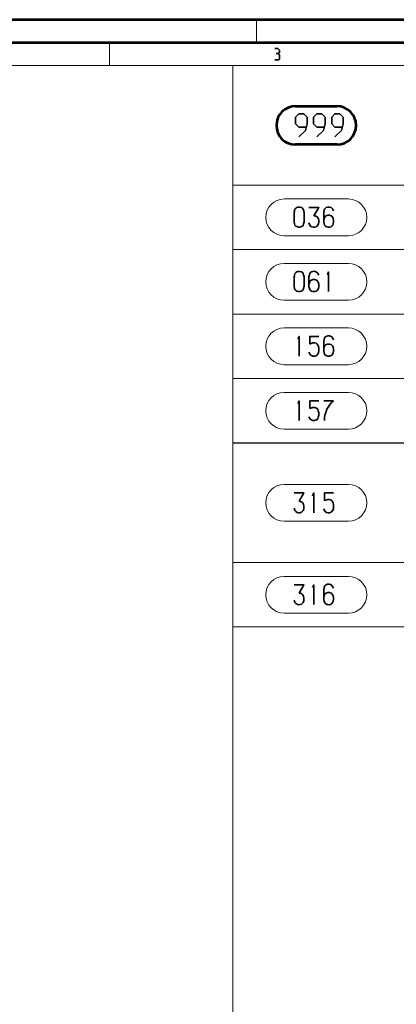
# Paper-space layout 'Layout1' of a CAD drawing. Header units: millimetres. Extents: x -17 to 577, y -5 to 415.
# Tile 4 of 10: x 333 to 415, y 201 to 415. Entities that reach past the tile are written whole.
import ezdxf

# ---------------------------------------------------------------- set-up
doc = ezdxf.new("R2010")
doc.units = ezdxf.units.MM
doc.header["$MEASUREMENT"] = 0

psp = doc.layouts.get("Layout1")

# ---------------------------------------------------------------- linework, layer by layer
at = {"color": 18, "lineweight": 53, "true_color": 0x000000}
for points in [[(577, 415), (-17, 415)], [(572, 205), (572, 410), (-12, 410), (-12, 0), (572, 0), (572, 205)], [(393.48, 396.18), (402.48, 396.18)], [(402.48, 387.83), (393.48, 387.83)]]:
    psp.add_lwpolyline(points, dxfattribs=at)
at = {"color": 18, "lineweight": 13, "true_color": 0x000000}
for points in [[(385, 410), (385, 415)], [(353, 405), (353, 410)], [(567, 205), (567, 5), (-7, 5), (-7, 405), (567, 405), (567, 205)], [(379.8, 405), (379.8, 5)], [(567, 379), (379.8, 379)], [(567, 379), (379.8, 379)], [(390.98, 376), (404.98, 376)], [(390.98, 368), (404.98, 368)], [(567, 364.98), (379.8, 364.98)], [(390.98, 361.98), (404.98, 361.98)], [(390.98, 353.98), (404.98, 353.98)], [(567, 350.95), (379.8, 350.95)], [(567, 350.95), (379.8, 350.95)], [(390.98, 347.95), (404.98, 347.95)], [(390.98, 339.95), (404.98, 339.95)], [(567, 336.95), (379.8, 336.95)], [(567, 336.93), (379.8, 336.93)], [(390.98, 333.93), (404.98, 333.93)], [(390.98, 325.93), (404.98, 325.93)], [(567, 322.93), (379.8, 322.93)], [(379.8, 322.9), (567, 322.9)], [(390.98, 313.9), (404.98, 313.9)], [(390.98, 305.9), (404.98, 305.9)], [(379.8, 296.9), (567, 296.9)], [(390.98, 293.9), (404.98, 293.9)], [(390.98, 285.9), (404.98, 285.9)], [(379.8, 282.9), (567, 282.9)]]:
    psp.add_lwpolyline(points, dxfattribs=at)
at = {"color": 80, "lineweight": 35, "true_color": 0x37ff26}
for points in [[(388.93, 408.75), (389.65, 408.75)], [(389.27, 407.68), (389.65, 407.68), (390, 407.33)], [(389.65, 408.75), (389.95, 408.4), (389.95, 407.85)], [(389.95, 407.85), (389.65, 407.68)], [(390, 407.33), (390, 406.43), (389.83, 406.25)], [(389.83, 406.25), (388.93, 406.25)], [(393.23, 373.3), (393.18, 373.08)], [(393.18, 373.08), (393.18, 371.05), (393.27, 370.58)], [(393.35, 373.77), (393.27, 373.55), (393.23, 373.3)], [(393.73, 374.15), (393.52, 374.02), (393.35, 373.77)], [(394.43, 374.25), (394.08, 374.25), (393.73, 374.15)], [(394.98, 374.02), (394.77, 374.15), (394.43, 374.25)], [(395.23, 373.55), (395.15, 373.77), (394.98, 374.02)], [(395.33, 371.05), (395.33, 373.08), (395.23, 373.55)], [(397.48, 372.35), (398.52, 374.15), (396.4, 374.15)], [(399.6, 373.08), (399.7, 373.55), (399.77, 373.77)], [(399.6, 371.4), (399.6, 373.08)], [(399.77, 373.77), (399.98, 374.02), (400.15, 374.15)], [(400.15, 374.15), (400.5, 374.25), (400.85, 374.25)], [(400.85, 374.25), (401.23, 374.15), (401.4, 374.02)], [(401.4, 374.02), (401.58, 373.77), (401.75, 373.43)], [(393.27, 370.58), (393.35, 370.33), (393.52, 370.1)], [(395.15, 370.33), (395.23, 370.58), (395.33, 371.05)], [(396.4, 370.8), (396.58, 370.33), (396.75, 370.1)], [(398.18, 372.12), (397.9, 372.25), (397.48, 372.35)], [(398.45, 371.65), (398.35, 371.88), (398.18, 372.12)], [(399.6, 371.4), (399.7, 371.75), (399.77, 372)], [(399.7, 370.58), (399.6, 370.93), (399.6, 371.4)], [(399.98, 370.1), (399.77, 370.33), (399.7, 370.58)], [(399.77, 372), (399.98, 372.25), (400.15, 372.35)], [(400.15, 372.35), (400.5, 372.48), (400.85, 372.48)], [(400.85, 372.48), (401.23, 372.35), (401.4, 372.25)], [(401.4, 372.25), (401.58, 372), (401.65, 371.75)], [(401.65, 370.58), (401.58, 370.33)], [(401.65, 371.75), (401.75, 371.4)], [(401.75, 371.4), (401.75, 370.93), (401.65, 370.58)], [(393.52, 370.1), (393.73, 369.98), (394.08, 369.85)], [(394.08, 369.85), (394.43, 369.85), (394.77, 369.98)], [(394.77, 369.98), (394.98, 370.1), (395.15, 370.33)], [(398, 369.98), (398.18, 370.1), (398.35, 370.33)], [(401.58, 370.33), (401.4, 370.1), (401.23, 369.98)], [(393.73, 360.12), (393.52, 360), (393.35, 359.77)], [(394.43, 360.25), (394.08, 360.25), (393.73, 360.12)], [(394.98, 360), (394.77, 360.12), (394.43, 360.25)], [(395.23, 359.52), (395.15, 359.77), (394.98, 360)], [(396.58, 359.77), (396.75, 360), (396.93, 360.12)], [(398.18, 360), (398.35, 359.77), (398.52, 359.4)], [(400.68, 355.85), (400.68, 360.12), (400.4, 359.52)], [(393.23, 359.3), (393.18, 359.05)], [(393.18, 359.05), (393.18, 357.02), (393.27, 356.55)], [(393.35, 359.77), (393.27, 359.52), (393.23, 359.3)], [(395.33, 357.02), (395.33, 359.05), (395.23, 359.52)], [(396.4, 359.05), (396.48, 359.52), (396.58, 359.77)], [(396.4, 357.38), (396.4, 359.05)], [(396.4, 357.38), (396.48, 357.75), (396.58, 357.98)], [(396.58, 357.98), (396.75, 358.23), (396.93, 358.35)], [(396.93, 358.35), (397.27, 358.45), (397.65, 358.45)], [(397.65, 358.45), (398, 358.35), (398.18, 358.23)], [(398.18, 358.23), (398.35, 357.98), (398.45, 357.75)], [(398.45, 357.75), (398.52, 357.38), (398.52, 356.9)], [(393.27, 356.55), (393.35, 356.33), (393.52, 356.08)], [(393.52, 356.08), (393.73, 355.95), (394.08, 355.85)], [(394.08, 355.85), (394.43, 355.85), (394.77, 355.95)], [(394.77, 355.95), (394.98, 356.08), (395.15, 356.33)], [(395.15, 356.33), (395.23, 356.55), (395.33, 357.02)], [(396.48, 356.55), (396.4, 356.9), (396.4, 357.38)], [(396.75, 356.08), (396.58, 356.33), (396.48, 356.55)], [(397.27, 355.85), (396.93, 355.95), (396.75, 356.08)], [(398, 355.95), (397.65, 355.85), (397.27, 355.85)], [(398.35, 356.33), (398.18, 356.08), (398, 355.95)], [(398.52, 356.9), (398.45, 356.55), (398.35, 356.33)], [(394.25, 341.83), (394.25, 346.1), (393.98, 345.5)], [(396.58, 344.43), (396.58, 346.1), (398.52, 346.1)], [(399.6, 345.02), (399.7, 345.5), (399.77, 345.75)], [(399.6, 343.35), (399.6, 345.02)], [(399.77, 345.75), (399.95, 345.98), (400.15, 346.1)], [(400.15, 346.1), (400.5, 346.23), (400.85, 346.23)], [(400.85, 346.23), (401.2, 346.1), (401.4, 345.98)], [(401.4, 345.98), (401.58, 345.75), (401.75, 345.38)], [(397.27, 344.68), (396.83, 344.55), (396.58, 344.43)], [(397.65, 344.68), (397.27, 344.68)], [(398.35, 342.3), (398.45, 342.52), (398.52, 343)], [(398.52, 343), (398.52, 343.48), (398.45, 343.95)], [(399.6, 343.35), (399.7, 343.73), (399.77, 343.95)], [(399.7, 342.52), (399.6, 342.88), (399.6, 343.35)], [(399.77, 343.95), (399.95, 344.2), (400.15, 344.33)], [(400.15, 344.33), (400.5, 344.43), (400.85, 344.43)], [(400.85, 344.43), (401.2, 344.33), (401.4, 344.2)], [(401.4, 344.2), (401.58, 343.95), (401.65, 343.73)], [(401.75, 342.88), (401.65, 342.52), (401.58, 342.3)], [(401.65, 343.73), (401.75, 343.35), (401.75, 342.88)], [(396.4, 342.65), (396.58, 342.3), (396.75, 342.05)], [(396.75, 342.05), (396.93, 341.93), (397.27, 341.83)], [(397.27, 341.83), (397.65, 341.83), (398, 341.93)], [(398, 341.93), (398.18, 342.05), (398.35, 342.3)], [(399.95, 342.05), (399.77, 342.3), (399.7, 342.52)], [(400.5, 341.83), (400.15, 341.93), (399.95, 342.05)], [(401.2, 341.93), (400.85, 341.83), (400.5, 341.83)], [(401.58, 342.3), (401.4, 342.05), (401.2, 341.93)], [(394.25, 327.8), (394.25, 332.08), (393.98, 331.48)], [(396.55, 330.43), (396.55, 332.08), (398.52, 332.08)], [(401.75, 332.08), (399.6, 332.08)], [(400.85, 331.12), (401.3, 331.73), (401.75, 332.08)], [(397.27, 330.65), (396.83, 330.52), (396.55, 330.43)], [(397.62, 330.65), (397.27, 330.65)], [(398.18, 330.43), (398, 330.52), (397.62, 330.65)], [(398.43, 329.93), (398.35, 330.18), (398.18, 330.43)], [(398.52, 328.98), (398.52, 329.45), (398.43, 329.93)], [(400.05, 329.58), (400.3, 330.3), (400.85, 331.12)], [(396.38, 328.62), (396.55, 328.27), (396.75, 328.02)], [(396.75, 328.02), (396.93, 327.93), (397.27, 327.8)], [(397.27, 327.8), (397.62, 327.8), (398, 327.93)], [(398, 327.93), (398.18, 328.02), (398.35, 328.27)], [(398.35, 328.27), (398.43, 328.5), (398.52, 328.98)], [(399.77, 328.4), (399.88, 328.98), (400.05, 329.58)], [(399.77, 327.8), (399.77, 328.4), (399.88, 328.98)], [(394.25, 310.25), (395.3, 312.05), (393.18, 312.05)], [(397.45, 307.75), (397.45, 312.05), (397.18, 311.45)], [(399.77, 310.38), (399.77, 312.05), (401.75, 312.05)], [(400.5, 310.62), (400.05, 310.5), (399.77, 310.38)], [(400.85, 310.62), (400.5, 310.62)], [(401.37, 310.38), (401.2, 310.5), (400.85, 310.62)], [(393.18, 308.7), (393.35, 308.23), (393.52, 308)], [(394.95, 310.02), (394.68, 310.12), (394.25, 310.25)], [(395.23, 309.55), (395.12, 309.77), (394.95, 310.02)], [(399.6, 308.6), (399.77, 308.23), (399.95, 308)], [(401.65, 309.9), (401.55, 310.12), (401.37, 310.38)], [(394.77, 307.88), (394.95, 308), (395.12, 308.23)], [(401.2, 307.88), (401.37, 308), (401.55, 308.23)], [(394.25, 290.25), (395.3, 292.05), (393.18, 292.05)], [(397.45, 287.75), (397.45, 292.05), (397.18, 291.45)], [(399.6, 290.98), (399.68, 291.45), (399.77, 291.7)], [(399.77, 291.7), (399.95, 291.93), (400.12, 292.05)], [(401.37, 291.93), (401.55, 291.7), (401.75, 291.33)], [(394.95, 290.02), (394.68, 290.15), (394.25, 290.25)], [(395.23, 289.55), (395.12, 289.77), (394.95, 290.02)], [(399.6, 289.3), (399.6, 290.98)], [(399.6, 289.3), (399.68, 289.68), (399.77, 289.9)], [(399.68, 288.48), (399.6, 288.83), (399.6, 289.3)], [(399.77, 289.9), (399.95, 290.15), (400.12, 290.25)], [(400.12, 290.25), (400.5, 290.38), (400.85, 290.38)], [(400.85, 290.38), (401.2, 290.25), (401.37, 290.15)], [(401.37, 290.15), (401.55, 289.9), (401.65, 289.68)], [(401.65, 289.68), (401.75, 289.3), (401.75, 288.83)], [(393.18, 288.7), (393.35, 288.23), (393.52, 288)], [(394.77, 287.88), (394.95, 288), (395.12, 288.23)], [(401.55, 288.23), (401.37, 288), (401.2, 287.88)], [(401.75, 288.83), (401.65, 288.48), (401.55, 288.23)]]:
    psp.add_lwpolyline(points, dxfattribs=at)
at = {"color": 18, "lineweight": 35, "true_color": 0x000000}
for points in [[(393.48, 393.77), (394.2, 394.5), (395.27, 394.5)], [(395.27, 394.5), (395.98, 393.77), (395.98, 392.35)], [(397.4, 393.77), (398.12, 394.5), (399.2, 394.5)], [(399.2, 394.5), (399.9, 393.77), (399.9, 392.35)], [(401.35, 392.35), (401.35, 393.77), (402.05, 394.5)], [(402.05, 394.5), (403.12, 394.5), (403.85, 393.77), (403.85, 392.35)], [(395.75, 391.65), (394.2, 391.65), (393.48, 392.35), (393.48, 393.77)], [(395.98, 392.35), (395.62, 390.93), (394.2, 389.5)], [(399.68, 391.65), (398.12, 391.65), (397.4, 392.35), (397.4, 393.77)], [(399.9, 392.35), (399.55, 390.93), (398.12, 389.5)], [(403.6, 391.65), (402.05, 391.65), (401.35, 392.35)], [(403.85, 392.35), (403.48, 390.93), (402.05, 389.5)]]:
    psp.add_lwpolyline(points, dxfattribs=at)
at = {"color": 18, "lineweight": 53, "true_color": 0x000000}
for centre, start, end in [((393.48, 392), 90, 270), ((402.48, 392), 270, 90)]:
    psp.add_arc(centre, 4.18, start, end, dxfattribs=at)
at = {"color": 18, "lineweight": 13, "true_color": 0x000000}
for centre, start, end in [((390.98, 372), 90, 270), ((404.98, 372), 270, 90), ((390.98, 357.98), 90, 270), ((404.98, 357.98), 270, 90), ((390.98, 343.95), 90, 270), ((404.98, 343.95), 270, 90), ((390.98, 329.93), 90, 270), ((404.98, 329.93), 270, 90), ((390.98, 309.9), 90, 270), ((404.98, 309.9), 270, 90), ((390.98, 289.9), 90, 270), ((404.98, 289.9), 270, 90)]:
    psp.add_arc(centre, 4, start, end, dxfattribs=at)
at = {"color": 80, "lineweight": 35, "true_color": 0x37ff26}
for centre, radius, start, end in [((396.77, 371.11), 1.76, 333.5198, 17.8472), ((397.46, 370.92), 1.09, 229.0439, 299.5357), ((400.69, 370.92), 1.09, 229.0439, 299.5357), ((397.46, 359.18), 1.09, 49.045, 119.5349), ((397.52, 343.73), 0.954, 13.3453, 82.2863), ((393.55, 309.01), 1.76, 333.5153, 17.8527), ((399.47, 309.19), 2.3, 335.1542, 18.0145), ((394.24, 308.82), 1.09, 229.045, 299.5349), ((400.67, 308.84), 1.11, 229.7208, 298.8585), ((400.66, 291.1), 1.09, 49.0439, 119.5357), ((393.55, 289.01), 1.76, 333.5153, 17.8527), ((394.24, 288.82), 1.09, 229.045, 299.5349), ((400.68, 288.78), 1.05, 197.0889, 299.9562)]:
    psp.add_arc(centre, radius, start, end, dxfattribs=at)

doc.saveas('drawing.dxf')
